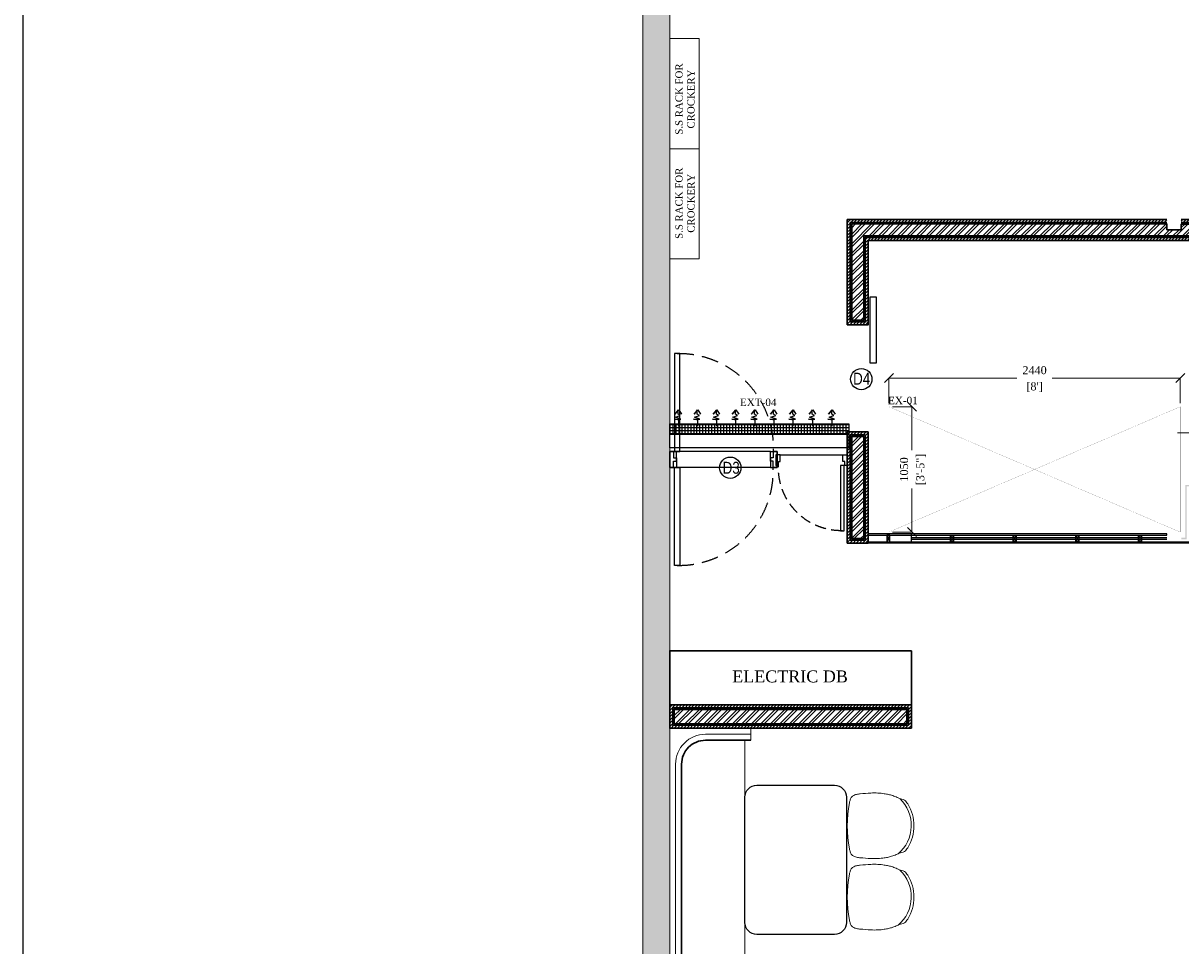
# Model space of a CAD drawing. Extents: x 3940905 to 4145695, y 925352 to 1109797.
# Tile 15 of 256: x 4025855 to 4035554, y 1041743 to 1049473. Entities that reach past the tile are written whole.
import ezdxf

# ---------------------------------------------------------------- set-up
doc = ezdxf.new("R2010")
doc.units = 0
doc.header["$LTSCALE"] = 750
doc.header["$MEASUREMENT"] = 0
doc.header["$PDMODE"] = 35
doc.header["$PDSIZE"] = 150
doc.linetypes.add('DASHED', pattern=[0.75, 0.5, -0.25])
doc.linetypes.add('DASHED2', pattern=[0.375, 0.25, -0.125])
doc.layers.get('0').update_dxf_attribs({"linetype": 'CONTINUOUS', "lineweight": 0})
doc.layers.get('Defpoints').update_dxf_attribs({"linetype": 'CONTINUOUS'})
for name, color, linetype in [('AR-FURNITURE', 34, 'CONTINUOUS'), ('DOOR', 44, 'CONTINUOUS'), ('EQUIPMENT', 6, 'CONTINUOUS'), ('GLASS', 5, 'CONTINUOUS'), ('L8', 1, 'CONTINUOUS'), ('PARTITION', 16, 'CONTINUOUS'), ('PDF_A - TEXT', 7, 'CONTINUOUS'), ('S-Hatch_8', 7, 'CONTINUOUS'), ('TEXT', 7, 'CONTINUOUS')]:
    doc.layers.add(name, color=color, linetype=linetype)
for name, color, linetype, lineweight in [('CIVIL WALLS', 7, 'CONTINUOUS', 30), ('CKD Dimensions', 7, 'CONTINUOUS', 0), ('CKD Equipments', 252, 'CONTINUOUS', 0), ('FURN', 15, 'CONTINUOUS', 5), ('HATCH', 7, 'CONTINUOUS', 0), ('wall', 7, 'CONTINUOUS', 25)]:
    doc.layers.add(name, color=color, linetype=linetype, lineweight=lineweight)
doc.styles.add('ARA-30', font='arial.ttf', dxfattribs={"width": 0.8, "height": 150})
doc.styles.add('CKD_Dimension Text', font='BOOKOS.TTF')
doc.styles.add('TXT1', font='times.ttf')
doc.dimstyles.new('CKD-Dimensions', dxfattribs={"dimscale": 1.5, "dimtxt": 45, "dimasz": 50, "dimexe": 0, "dimexo": 20, "dimgap": 20, "dimtad": 0, "dimdec": 0, "dimzin": 4, "dimdsep": 46, "dimtxsty": 'CKD_Dimension Text', "dimblk": 'OBLIQUE', "dimcen": 12, "dimclrd": 150, "dimclre": 150, "dimclrt": 7, "dimazin": 2, "dimtfac": 1, "dimtdec": 0, "dimtofl": 0, "dimtmove": 1, "dimatfit": 2, "dimfxl": 1, "dimtfillclr": 7, "dimtolj": 1, "dimtzin": 0, "dimlwd": -1, "dimlwe": -1, "dimarcsym": 0})
pattern_1 = [(45, (55598.317, 4769.379), (-13.25825215, 13.25825215), [])]
pattern_2 = [(45, (55598.317, 4769.38), (-39.77475644, 39.77475644), []), (45, (55624.834, 4769.38), (-39.77475644, 39.77475644), [])]
pattern_3 = [(50, (55598.317, 4769.379), (21.51780548, -1.88256405), [2.25, -24.75]), (355, (55598.317, 4769.379), (-4.16254001, 22.56576401), [1.8, -19.8]), (100.45144446, (55600.11, 4769.222), (17.3552654, 20.68319973), [1.91220576, -21.03426336]), (46.1842, (55598.317, 4775.38), (32.01723992, -4.96557842), [3.375, -37.125]), (96.6356355, (55600.985, 4774.965), (28.03985837, 29.22355802), [2.86831026, -31.5514128]), (351.184164, (55598.317, 4775.38), (28.03985835, 29.223558), [2.7, -29.70000003]), (21, (55601.317, 4773.879), (17.90721156, -12.07856672), [2.25, -24.75]), (326, (55601.317, 4773.879), (7.29945996, 21.75450135), [1.8, -19.8]), (71.45144474, (55602.81, 4772.872), (25.2066713, 9.67593458), [1.9122057, -21.03426336]), (37.5, (55598.317, 4769.379), (0.36479566, 9.986815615), [0, -19.56, 0, -20.1, 0, -19.875]), (7.5, (55598.317, 4769.379), (7.892086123, 11.832351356), [0, -11.46, 0, -19.11, 0, -7.575]), (327.5, (55591.627, 4769.379), (16.014673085, -0.676646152), [0, -7.5, 0, -23.4, 0, -31.05]), (317.5, (55588.627, 4769.379), (17.49558508, 3.00314947), [0, -9.75, 0, -15.54, 0, -22.05])]

# ---------------------------------------------------------------- blocks, each defined once
blk = doc.blocks.new('EDFDSCX')
blk.add_line((498130.4, -854141.4, 0), (498655.5, -854140.9, 0))
at = {"layer": 'DOOR', "elevation": 0}
for points in [[(498666.1, -853504), (498666.6, -854051.5), (498635.9, -854051.6), (498635.4, -853504)], [(498092.9, -854052.1), (498114.7, -854052.1), (498114.7, -854087.2), (498130.4, -854087.2), (498130.4, -854141.4), (498092.9, -854141.4)], [(498692.9, -854051.5), (498671, -854051.5), (498671.1, -854086.7), (498655.4, -854086.7), (498655.5, -854140.9), (498693, -854140.8)]]:
    blk.add_lwpolyline(points, close=True, dxfattribs=at)
at = {"layer": 'DOOR', "color": 8, "linetype": 'DASHED2', "ltscale": 0.5}
blk.add_arc((498643.6, -854033.2, 0), 529.3, 89.2264, 182.04023, dxfattribs=at)
blk = doc.blocks.new('G$C140E06CC')
at = {"layer": 'EQUIPMENT'}
h = blk.add_hatch(dxfattribs=at)
h.set_pattern_fill('NET', color=8, scale=200, angle=180, style=0)
h.set_pattern_definition([(180, (-3968324.673, -1023390.404), (-1e-14, -25), []), (270, (-3968324.673, -1023390.404), (25, -1e-14), [])])
h.paths.add_polyline_path([(0, 200), (1500.3, 200), (1500.3, 112.5), (0, 112.5)])
at = {"layer": 'EQUIPMENT', "color": 8}
for points in [[(75.3, 181.1), (75.3, 230.7), (39.1, 239.7), (93.3, 239.7), (48.1, 257.7), (88.8, 271.3), (70.7, 280.3), (70.7, 316.4), (43.6, 280.3), (75.3, 316.4), (97.8, 280.3)], [(235.3, 181.1), (235.3, 230.7), (199.1, 239.7), (253.3, 239.7), (208.1, 257.7), (248.8, 271.3), (230.7, 280.3), (230.7, 316.4), (203.6, 280.3), (235.3, 316.4), (257.8, 280.3)], [(395.3, 181.1), (395.3, 230.7), (359.1, 239.7), (413.3, 239.7), (368.1, 257.7), (408.8, 271.3), (390.7, 280.3), (390.7, 316.4), (363.6, 280.3), (395.3, 316.4), (417.8, 280.3)], [(555.3, 181.1), (555.3, 230.7), (519.1, 239.7), (573.3, 239.7), (528.1, 257.7), (568.8, 271.3), (550.7, 280.3), (550.7, 316.4), (523.6, 280.3), (555.3, 316.4), (577.8, 280.3)], [(715.3, 181.1), (715.3, 230.7), (679.1, 239.7), (733.3, 239.7), (688.1, 257.7), (728.8, 271.3), (710.7, 280.3), (710.7, 316.4), (683.6, 280.3), (715.3, 316.4), (737.8, 280.3)], [(875.3, 181.1), (875.3, 230.7), (839.1, 239.7), (893.3, 239.7), (848.1, 257.7), (888.8, 271.3), (870.7, 280.3), (870.7, 316.4), (843.6, 280.3), (875.3, 316.4), (897.8, 280.3)], [(1035.3, 181.1), (1035.3, 230.7), (999.1, 239.7), (1053.3, 239.7), (1008.1, 257.7), (1048.8, 271.3), (1030.7, 280.3), (1030.7, 316.4), (1003.6, 280.3), (1035.3, 316.4), (1057.8, 280.3)], [(1198.7, 181.1), (1198.7, 230.7), (1162.6, 239.7), (1216.8, 239.7), (1171.6, 257.7), (1212.3, 271.3), (1194.2, 280.3), (1194.2, 316.4), (1167.1, 280.3), (1198.7, 316.4), (1221.3, 280.3)], [(1362.2, 181.1), (1362.2, 230.7), (1326, 239.7), (1380.3, 239.7), (1335.1, 257.7), (1375.7, 271.3), (1357.7, 280.3), (1357.7, 316.4), (1330.6, 280.3), (1362.2, 316.4), (1384.8, 280.3)]]:
    blk.add_lwpolyline(points, dxfattribs=at)
at = {"layer": 'EQUIPMENT'}
for points in [[(0, 200), (1500.3, 200), (1500.3, 112.5), (0, 112.5)], [(0, 0), (0, 200), (1500.3, 200), (1500.3, 0)]]:
    blk.add_lwpolyline(points, close=True, dxfattribs=at)
blk = doc.blocks.new('G$C03FE16A0')
at = {"layer": 'CKD Equipments', "ltscale": 0.25}
blk.add_blockref('G$C140E06CC', (0, 0), dxfattribs=at)
blk = doc.blocks.new('_Oblique')
at = {"color": 0, "linetype": 'ByBlock', "lineweight": -2, "transparency": 16777216}
blk.add_line((-0.5, -0.5), (0.5, 0.5), dxfattribs=at)
blk = doc.blocks.new('*D816')
at = {"layer": 'CKD Dimensions', "color": 150}
for p, q in [((4033108.4, 1046289), (4033108.4, 1046499.5)), ((4033108.4, 1046499.5), (4034180.5, 1046499.5)), ((4035548.4, 1046499.5), (4034476.4, 1046499.5)), ((4035548.4, 1046289), (4035548.4, 1046499.5))]:
    blk.add_line(p, q, dxfattribs=at)
at = {"layer": 'Defpoints', "color": 0}
for p in [(4033108.4, 1046499.5), (4033108.4, 1046259), (4035548.4, 1046259)]:
    blk.add_point(p, dxfattribs=at)
at = {"layer": 'CKD Dimensions', "color": 150, "linetype": 'ByBlock', "xscale": 75, "yscale": 75, "zscale": 75, "rotation": 180}
blk.add_blockref('_Oblique', (4033108.4, 1046499.5), dxfattribs=at)
at = {"layer": 'CKD Dimensions', "color": 150, "linetype": 'ByBlock', "xscale": 75, "yscale": 75, "zscale": 75}
blk.add_blockref('_Oblique', (4035548.4, 1046499.5), dxfattribs=at)
at = {"layer": 'CKD Dimensions', "color": 7, "lineweight": 0, "char_height": 67.5, "attachment_point": 5, "style": 'CKD_Dimension Text'}
for s, insert in [('\\A1;2440', (4034328.4, 1046565)), ("\\A1;[8']", (4034328.4, 1046422.8))]:
    blk.add_mtext(s, dxfattribs=dict(at, insert=insert))
blk = doc.blocks.new('*D817')
at = {"layer": 'CKD Dimensions', "color": 150}
for p, q in [((4033138.4, 1046259), (4033300.9, 1046259)), ((4033300.9, 1046259), (4033300.9, 1045894.7)), ((4033300.9, 1045209), (4033300.9, 1045573.4)), ((4033138.4, 1045209), (4033300.9, 1045209))]:
    blk.add_line(p, q, dxfattribs=at)
at = {"layer": 'Defpoints', "color": 0}
for p in [(4033108.4, 1046259), (4033300.9, 1046259), (4033108.4, 1045209)]:
    blk.add_point(p, dxfattribs=at)
at = {"layer": 'CKD Dimensions', "color": 150, "linetype": 'ByBlock', "xscale": 75, "yscale": 75, "zscale": 75}
for p, rotation in [((4033300.9, 1046259), 90), ((4033300.9, 1045209), 270)]:
    blk.add_blockref('_Oblique', p, dxfattribs=dict(at, rotation=rotation))
at = {"layer": 'CKD Dimensions', "color": 7, "lineweight": 0, "char_height": 67.5, "attachment_point": 5, "rotation": 90, "style": 'CKD_Dimension Text'}
for s, insert in [('\\A1;1050', (4033235.3, 1045734)), ('\\A1;[3\'-5"]', (4033377.5, 1045734))]:
    blk.add_mtext(s, dxfattribs=dict(at, insert=insert))

msp = doc.modelspace()

# ---------------------------------------------------------------- hatches: boundary and pattern name
at = {"layer": 'CIVIL WALLS', "true_color": 0x136734}
h = msp.add_hatch(dxfattribs=at)
h.set_pattern_fill('AR-CONC', color=116, scale=3)
h.set_pattern_definition(pattern_3)
h.paths.add_polyline_path([(4036035.8, 1047802.5), (4036035.8, 1047690.2), (4032897.2, 1047690.2), (4032897.2, 1046984.2), (4032797.2, 1046984.2), (4032797.2, 1047790.2), (4035436.8, 1047790.2), (4035436.8, 1047802.7)])
h.paths.add_polyline_path([(4036035.8, 1047790.2), (4036035.8, 1047677.7), (4032909.7, 1047677.7), (4032909.7, 1046971.7), (4032784.7, 1046971.7), (4032784.7, 1047802.7), (4035556.8, 1047802.7), (4035556.8, 1047790.2)])
h.paths.add_polyline_path([(4032897.2, 1046010.2), (4032797.2, 1046010.2), (4032797.2, 1045154), (4032897.2, 1045154)], flags=16)
h.paths.add_polyline_path([(4032909.7, 1046022.7), (4032784.7, 1046022.7), (4032784.7, 1045141.5), (4032909.7, 1045141.5)])
h = msp.add_hatch(dxfattribs=at)
h.set_pattern_fill('AR-CONC', color=116, scale=3)
h.set_pattern_definition(pattern_3)
h.paths.add_polyline_path([(4033258.7, 1043602.8), (4031309.3, 1043602.8), (4031309.3, 1043723), (4033258.7, 1043723)], flags=16)
h.paths.add_polyline_path([(4033271.2, 1043590.3), (4031296.8, 1043590.3), (4031296.8, 1043735.5), (4033271.2, 1043735.5)])
at = {"layer": 'GLASS'}
h = msp.add_hatch(color=5, dxfattribs=at)
h.dxf.hatch_style = 1
h.paths.add_polyline_path([(4035436.8, 1045149.5), (4035436.8, 1045161.5), (4033294.2, 1045161.5), (4033294.2, 1045149.5)])
h.paths.add_polyline_path([(4035556.8, 1045161.5), (4035556.8, 1045149.5), (4035602.9, 1045149.5), (4035602.9, 1045591.1), (4036413.8, 1045591.1), (4036413.8, 1045149.5), (4038244.9, 1045149.5), (4038245.1, 1045629.6), (4039035.8, 1045629.6), (4039035.8, 1045641.6), (4038233.1, 1045641.6), (4038232.9, 1045161.5), (4036425.8, 1045161.5), (4036425.8, 1045603.1), (4035590.9, 1045603.1), (4035590.9, 1045161.5)])
at = {"layer": 'HATCH'}
h = msp.add_hatch(color=8, dxfattribs=at)
h.dxf.hatch_style = 1
h.paths.add_polyline_path([(4043641.8, 1052791.6), (4031046.8, 1052791.6), (4031046.8, 1038746.6), (4030916.8, 1038746.6), (4030916.8, 1024783.6), (4031079.8, 1024783.6), (4031079.8, 1018259.6), (4031536.8, 1018259.6), (4031536.8, 1022833.6), (4031536.8, 1024946.6), (4031146.8, 1024946.6), (4031146.8, 1038516.6), (4031271.8, 1038516.6), (4031271.8, 1052561.6), (4043641.8, 1052561.6)])
at = {"layer": 'S-Hatch_8'}
h = msp.add_hatch(dxfattribs=at)
h.set_pattern_fill('ANSI31', color=6, scale=150)
h.set_pattern_definition(pattern_1)
h.paths.add_polyline_path([(4032909.7, 1046022.7), (4032784.7, 1046022.7), (4032784.7, 1045141.5), (4032909.7, 1045141.5)], flags=16)
h.paths.add_polyline_path([(4032934.7, 1046047.7), (4032759.7, 1046047.7), (4032759.7, 1045116.5), (4032934.7, 1045116.5)])
h.paths.add_polyline_path([(4036035.8, 1047802.7), (4036035.8, 1047677.7), (4032909.7, 1047677.7), (4032909.7, 1046971.7), (4032784.7, 1046971.7), (4032784.7, 1047802.7)], flags=16)
h.paths.add_polyline_path([(4039335.7, 1047072.2), (4040987, 1047072.2), (4040987, 1046947.2), (4039335.7, 1046947.2)], flags=17)
h.paths.add_polyline_path([(4039335.7, 1047097.2), (4041012, 1047097.2), (4041012, 1046922.2), (4039335.7, 1046922.2)])
h.paths.add_polyline_path([(4040862, 1045741.9), (4040862, 1046172.2), (4040987, 1046172.2), (4040987, 1045741.9), (4042012, 1045741.9), (4042012, 1045616.8), (4039635.8, 1045616.8), (4039635.8, 1045741.9)], flags=16)
h.paths.add_polyline_path([(4040837, 1045766.8), (4040837, 1046172.2), (4041012, 1046172.2), (4041012, 1045766.8), (4042037, 1045766.8), (4042037, 1045591.8), (4039635.8, 1045591.8), (4039635.8, 1045766.8)])
h.paths.add_polyline_path([(4044826.6, 1046227.3), (4044825.1, 1048502.9), (4044714.1, 1048502.6), (4044714.1, 1047477.6), (4043387, 1047477.6), (4043387, 1048561.6), (4043262, 1048561.6), (4043262, 1045314.6), (4043387, 1045314.6), (4043387, 1047352.6), (4044714.1, 1047352.6), (4044714.1, 1046352.1), (4044186.9, 1046352.1), (4044186.9, 1046227.1)], flags=17)
h.paths.add_polyline_path([(4044825, 1048527.6), (4044689.1, 1048527.6), (4044689.1, 1047502.6), (4043412, 1047502.6), (4043412, 1048586.6), (4043237, 1048586.6), (4043237, 1045289.6), (4043412, 1045289.6), (4043412, 1047327.6), (4044689.1, 1047327.6), (4044689.1, 1046377.1), (4044161.9, 1046377.1), (4044161.9, 1046202.1), (4044826.6, 1046202.6)])
h.paths.add_polyline_path([(4043387, 1049575.5), (4043753.6, 1049575.5), (4043753.6, 1049700.5), (4043263.4, 1049700.5), (4043263.4, 1049361.6), (4043387, 1049361.6)], flags=16)
h.paths.add_polyline_path([(4043412, 1049550.5), (4043753.6, 1049550.5), (4043753.6, 1049725.5), (4043236.9, 1049725.5), (4043237, 1049336.6), (4043412, 1049336.6)])
h.paths.add_polyline_path([(4041381.5, 1049575.5), (4041381.5, 1052536.6), (4041506.5, 1052536.6), (4041506.5, 1049700.5), (4042311.1, 1049700.5), (4042311.1, 1049575.5)], flags=16)
h.paths.add_polyline_path([(4041356.5, 1049550.5), (4041356.5, 1052561.6), (4041531.5, 1052561.6), (4041531.5, 1049725.5), (4042336.1, 1049725.5), (4042336.1, 1049550.5)])
h.paths.add_polyline_path([(4035556.8, 1047827.7), (4035556.8, 1047802.7), (4035436.8, 1047802.7), (4035436.8, 1047827.7), (4032759.7, 1047827.7), (4032759.7, 1046946.7), (4032934.7, 1046946.7), (4032934.7, 1047652.7), (4036035.8, 1047652.1), (4036035.8, 1047827.7)])
at = {"layer": 'S-Hatch_8', "true_color": 0x636466}
h = msp.add_hatch(dxfattribs=at)
h.set_pattern_fill('ANSI32', color=251, scale=150)
h.set_pattern_definition(pattern_2)
h.paths.add_polyline_path([(4036035.8, 1047790.1), (4036035.8, 1047690.2), (4032897.2, 1047690.2), (4032897.2, 1046984.2), (4032797.2, 1046984.2), (4032797.2, 1047790.2), (4035436.8, 1047790.1), (4035436.8, 1047742.2), (4035556.8, 1047742.2), (4035556.8, 1047790.1)])
h = msp.add_hatch(dxfattribs=at)
h.set_pattern_fill('ANSI32', color=251, scale=150)
h.set_pattern_definition(pattern_2)
h.paths.add_polyline_path([(4032897.2, 1046010.2), (4032797.2, 1046010.2), (4032797.2, 1045154), (4032897.2, 1045154)])
at = {"layer": 'S-Hatch_8'}
h = msp.add_hatch(dxfattribs=at)
h.set_pattern_fill('ANSI31', color=6, scale=150)
h.set_pattern_definition(pattern_1)
h.paths.add_polyline_path([(4033271.2, 1043590.3), (4031296.8, 1043590.3), (4031296.8, 1043735.5), (4033271.2, 1043735.5)], flags=16)
h.paths.add_polyline_path([(4033296.2, 1043565.3), (4031271.8, 1043565.3), (4031271.8, 1043760.5), (4033296.2, 1043760.5)])
at = {"layer": 'S-Hatch_8', "true_color": 0x636466}
h = msp.add_hatch(dxfattribs=at)
h.set_pattern_fill('ANSI32', color=251, scale=150)
h.set_pattern_definition(pattern_2)
h.paths.add_polyline_path([(4033258.7, 1043602.8), (4031309.3, 1043602.8), (4031309.3, 1043723), (4033258.7, 1043723)])

# ---------------------------------------------------------------- linework, layer by layer
at = {"layer": 'AR-FURNITURE', "elevation": -7.6}
msp.add_lwpolyline([(4025855.2, 1054804.7), (4048441.7, 1054804.7), (4048441.7, 1015833), (4025855.2, 1015833)], close=True, dxfattribs=at)
at = {"layer": 'CIVIL WALLS', "color": 6, "elevation": -7.6}
msp.add_lwpolyline([(4035556.8, 1047827.7), (4035706.8, 1047827.7), (4036035.8, 1047827.7), (4036035.8, 1047652.1), (4032934.7, 1047652.7), (4032934.7, 1046946.7), (4032759.7, 1046946.7), (4032759.7, 1047827.7), (4035436.8, 1047827.7)], dxfattribs=at)
at = {"layer": 'CIVIL WALLS', "color": 116, "true_color": 0x136734, "elevation": -7.6}
msp.add_lwpolyline([(4035556.8, 1047802.7), (4035706.8, 1047802.7), (4036035.8, 1047802.7), (4036035.8, 1047677.7), (4032909.7, 1047677.7), (4032909.7, 1046971.7), (4032784.7, 1046971.7), (4032784.7, 1047802.7), (4035436.8, 1047802.7)], dxfattribs=at)
at = {"layer": 'CIVIL WALLS', "elevation": -7.6}
for points in [[(4036035.8, 1047790.1), (4036035.8, 1047690.2), (4032897.2, 1047690.2), (4032897.2, 1046984.2), (4032797.2, 1046984.2), (4032797.2, 1047790.2), (4035436.8, 1047790.1), (4035436.8, 1047742.2), (4035556.8, 1047742.2), (4035556.8, 1047790.1)], [(4032897.2, 1046010.2), (4032797.2, 1046010.2), (4032797.2, 1045154), (4032897.2, 1045154)], [(4033258.7, 1043602.8), (4031309.3, 1043602.8), (4031309.3, 1043723), (4033258.7, 1043723)]]:
    msp.add_lwpolyline(points, close=True, dxfattribs=at)
at = {"layer": 'CIVIL WALLS', "color": 6, "elevation": -7.6}
for points in [[(4032934.7, 1046047.7), (4032759.7, 1046047.7), (4032759.7, 1045116.5), (4032934.7, 1045116.5)], [(4033296.2, 1043565.3), (4031271.8, 1043565.3), (4031271.8, 1043760.5), (4033296.2, 1043760.5)]]:
    msp.add_lwpolyline(points, close=True, dxfattribs=at)
at = {"layer": 'CIVIL WALLS', "color": 116, "true_color": 0x136734, "elevation": -7.6}
for points in [[(4032909.7, 1046022.7), (4032784.7, 1046022.7), (4032784.7, 1045141.5), (4032909.7, 1045141.5)], [(4033271.2, 1043590.3), (4031296.8, 1043590.3), (4031296.8, 1043735.5), (4033271.2, 1043735.5)]]:
    msp.add_lwpolyline(points, close=True, dxfattribs=at)
at = {"layer": 'CKD Equipments', "color": 52}
for p, q in [((4031271.6, 1049343.4, -7.6), (4031271.6, 1048420.2, -7.6)), ((4031519.6, 1049343.4, -7.6), (4031271.6, 1049343.4, -7.6)), ((4031519.6, 1048420.2, -7.6), (4031519.6, 1049343.4, -7.6)), ((4031271.6, 1048420.2, -7.6), (4031519.6, 1048420.2, -7.6)), ((4031271.6, 1048420.2, -7.6), (4031271.6, 1047497, -7.6)), ((4031519.6, 1048420.2, -7.6), (4031271.6, 1048420.2, -7.6)), ((4031519.6, 1047497, -7.6), (4031519.6, 1048420.2, -7.6)), ((4031271.6, 1047497, -7.6), (4031519.6, 1047497, -7.6))]:
    msp.add_line(p, q, dxfattribs=at)
at = {"layer": 'CKD Equipments'}
msp.add_line((4032934.7, 1046044.4, -7.6), (4032934.7, 1045194.4, -7.6), dxfattribs=at)
at = {"layer": 'CKD Equipments', "color": 74}
msp.add_line((4036464.8, 1046041.6, -7.6), (4035525.5, 1046041.6, -7.6), dxfattribs=at)
at = {"layer": 'DOOR', "elevation": -7.6}
msp.add_lwpolyline([(4032950.9, 1047180.4), (4033001.1, 1047180.4), (4033001.1, 1046623.4), (4032950.9, 1046623.4)], close=True, dxfattribs=at)
at = {"layer": 'DOOR'}
for centre in [(4032876.9, 1046490.3, -7.6), (4031779, 1045748.5, -7.6)]:
    msp.add_circle(centre, 89.3, dxfattribs=at)
at = {"layer": 'FURN'}
for p, q in [((4031951.5, 1043465.3, -7.5), (4031951.5, 1043565.3, -7.5)), ((4031901.5, 1043465.3, -7.5), (4031901.5, 1032166.6, -7.6))]:
    msp.add_line(p, q, dxfattribs=at)
at = {"layer": 'FURN', "lineweight": 30, "elevation": -7.6}
msp.add_lwpolyline([(4033296.2, 1044215.5), (4031271.8, 1044215.5), (4031271.8, 1043760.5), (4033296.2, 1043760.5)], close=True, dxfattribs=at)
at = {"layer": 'FURN', "elevation": -7.6}
msp.add_lwpolyline([(4031951.5, 1032116.6), (4031571.5, 1032116.6, -0.414214), (4031321.5, 1032366.6), (4031321.5, 1043265.3, -0.414214), (4031571.5, 1043515.3), (4031951.5, 1043515.3)], format="xyb", dxfattribs=at)
at = {"layer": 'FURN', "lineweight": 30, "elevation": -7.6}
msp.add_lwpolyline([(4031951.5, 1032166.6), (4031571.5, 1032166.6, -0.414214), (4031371.5, 1032366.6), (4031371.5, 1043265.3, -0.414214), (4031571.5, 1043465.3), (4031951.5, 1043465.3)], format="xyb", dxfattribs=at)
at = {"layer": 'FURN', "lineweight": 25, "elevation": -7.6}
msp.add_lwpolyline([(4031901.8, 1041938.5), (4031901.9, 1042988.5, -0.414211), (4032001.9, 1043088.5), (4032651.8, 1043088.5, -0.414216), (4032751.8, 1042988.5), (4032751.8, 1041938.5, -0.414211), (4032651.8, 1041838.5), (4032001.8, 1041838.5, -0.414216)], format="xyb", close=True, dxfattribs=at)
at = {"layer": 'FURN', "ltscale": 2}
for centre, radius, start, end in [((4033846, 1042748.6, -7.6), 1086.6, 169.74552, 190.2765), ((4032985.9, 1042751.3, -7.6), 310.1, 309.8995, 46.37709), ((4032970.2, 1042748.3, -7.6), 347.8, 328.11996, 31.90068), ((4033846, 1042150.9, -7.6), 1086.6, 169.74552, 190.2765), ((4032985.9, 1042153.6, -7.6), 310.1, 309.8995, 46.37709), ((4032970.2, 1042150.6, -7.6), 347.8, 328.11996, 31.90068)]:
    msp.add_arc(centre, radius, start, end, dxfattribs=at)
for points in [[(4033265.5, 1042932.1, -7.6), (4033253, 1042950.5, -7.6), (4033240, 1042962.9, -7.6), (4033227.2, 1042969.3, -7.6), (4033204.1, 1042974.9, -7.6), (4033177.9, 1042985.7, -7.6), (4033140, 1043001.2, -7.6), (4033103.9, 1043011.2, -7.6), (4033069.1, 1043017.6, -7.6), (4033016, 1043022.9, -7.6), (4032956.1, 1043022.9, -7.6), (4032868.5, 1043016.1, -7.6), (4032836.2, 1043011.7, -7.6), (4032822.1, 1043006.9, -7.6), (4032804.2, 1042996.5, -7.6), (4032788.1, 1042980.8, -7.6), (4032784, 1042967.1, -7.6), (4032776.6, 1042941.7, -7.6)], [(4033265.5, 1042564.7, -7.6), (4033253.1, 1042546.3, -7.6), (4033240.1, 1042533.9, -7.6), (4033227.2, 1042527.5, -7.6), (4033204.2, 1042521.9, -7.6), (4033177.9, 1042511.1, -7.6), (4033140.1, 1042495.6, -7.6), (4033104, 1042485.6, -7.6), (4033069.1, 1042479.2, -7.6), (4033016.1, 1042473.9, -7.6), (4032956.2, 1042473.9, -7.6), (4032868.5, 1042480.7, -7.6), (4032836.2, 1042485.1, -7.6), (4032822.2, 1042489.9, -7.6), (4032804.2, 1042500.3, -7.6), (4032788.1, 1042516, -7.6), (4032784.1, 1042529.7, -7.6), (4032776.8, 1042554.8, -7.6)], [(4033265.5, 1042334.4, -7.6), (4033253, 1042352.8, -7.6), (4033240, 1042365.2, -7.6), (4033227.2, 1042371.6, -7.6), (4033204.1, 1042377.2, -7.6), (4033177.9, 1042388, -7.6), (4033140, 1042403.5, -7.6), (4033103.9, 1042413.5, -7.6), (4033069.1, 1042419.9, -7.6), (4033016, 1042425.2, -7.6), (4032956.1, 1042425.2, -7.6), (4032868.5, 1042418.4, -7.6), (4032836.2, 1042414, -7.6), (4032822.1, 1042409.2, -7.6), (4032804.2, 1042398.8, -7.6), (4032788.1, 1042383.2, -7.6), (4032784, 1042369.4, -7.6), (4032776.6, 1042344, -7.6)], [(4033265.5, 1041967, -7.6), (4033253.1, 1041948.6, -7.6), (4033240.1, 1041936.2, -7.6), (4033227.2, 1041929.8, -7.6), (4033204.2, 1041924.2, -7.6), (4033177.9, 1041913.4, -7.6), (4033140.1, 1041897.9, -7.6), (4033104, 1041887.9, -7.6), (4033069.1, 1041881.5, -7.6), (4033016.1, 1041876.2, -7.6), (4032956.2, 1041876.2, -7.6), (4032868.5, 1041883, -7.6), (4032836.2, 1041887.4, -7.6), (4032822.2, 1041892.2, -7.6), (4032804.2, 1041902.6, -7.6), (4032788.1, 1041918.3, -7.6), (4032784.1, 1041932, -7.6), (4032776.8, 1041957.1, -7.6)]]:
    msp.add_spline(points, degree=3, dxfattribs=at)
at = {"layer": 'GLASS', "elevation": -7.6}
msp.add_lwpolyline([(4035436.8, 1045161.5), (4033294.2, 1045161.5), (4033294.2, 1045149.5), (4035436.8, 1045149.5)], dxfattribs=at)
at = {"layer": 'L8', "linetype": 'DASHED', "const_width": 1, "elevation": -7.6}
msp.add_lwpolyline([(4033108.4, 1046259), (4035548.4, 1046259), (4035548.4, 1045209), (4033108.4, 1045209), (4033108.4, 1046259), (4035548.4, 1045209), (4033108.4, 1045209), (4035548.4, 1046259)], dxfattribs=at)
at = {"layer": 'PARTITION', "color": 8, "ltscale": 2}
for p, q in [((4033089.7, 1045182.4, -7.6), (4033114.7, 1045128.5, -7.6)), ((4033114.7, 1045182.4, -7.6), (4033089.7, 1045128.5, -7.6)), ((4033650, 1045182.4, -7.6), (4033625, 1045128.5, -7.6)), ((4033625, 1045182.4, -7.6), (4033650, 1045128.5, -7.6)), ((4034175, 1045182.4, -7.6), (4034150, 1045128.5, -7.6)), ((4034150, 1045182.4, -7.6), (4034175, 1045128.5, -7.6)), ((4034700, 1045182.4, -7.6), (4034675, 1045128.5, -7.6)), ((4034675, 1045182.4, -7.6), (4034700, 1045128.5, -7.6)), ((4035225, 1045182.4, -7.6), (4035200, 1045128.5, -7.6)), ((4035200, 1045182.4, -7.6), (4035225, 1045128.5, -7.6))]:
    msp.add_line(p, q, dxfattribs=at)
at = {"layer": 'PARTITION', "ltscale": 2}
msp.add_line((4033294.2, 1045194.4, -7.6), (4033294.2, 1045116.5, -7.6), dxfattribs=at)
at = {"layer": 'PARTITION', "ltscale": 2, "elevation": -7.6}
for points in [[(4035436.8, 1045194.4), (4032934.7, 1045194.4), (4032934.7, 1045182.4), (4035436.8, 1045182.4)], [(4035636.8, 1045116.5), (4032934.7, 1045116.5), (4032934.7, 1045128.5), (4035636.8, 1045128.5)]]:
    msp.add_lwpolyline(points, close=True, dxfattribs=at)
for points in [[(4033089.7, 1045182.4), (4033089.7, 1045128.5), (4033114.7, 1045128.5), (4033114.7, 1045182.4), (4033089.7, 1045182.4)], [(4033650, 1045182.4), (4033650, 1045128.5), (4033625, 1045128.5), (4033625, 1045182.4), (4033650, 1045182.4)], [(4034175, 1045182.4), (4034175, 1045128.5), (4034150, 1045128.5), (4034150, 1045182.4), (4034175, 1045182.4)], [(4034700, 1045182.4), (4034700, 1045128.5), (4034675, 1045128.5), (4034675, 1045182.4), (4034700, 1045182.4)], [(4035225, 1045182.4), (4035225, 1045128.5), (4035200, 1045128.5), (4035200, 1045182.4), (4035225, 1045182.4)]]:
    msp.add_lwpolyline(points, dxfattribs=at)
at = {"layer": 'wall', "lineweight": 0, "ltscale": 2, "elevation": -7.6}
msp.add_lwpolyline([(4043641.8, 1052791.6), (4031046.8, 1052791.6), (4031046.8, 1038746.6), (4030916.8, 1038746.6), (4030916.8, 1024783.6), (4031079.8, 1024783.6), (4031079.8, 1018259.6), (4031536.8, 1018259.6), (4031536.8, 1024946.6), (4031146.8, 1024946.6), (4031146.8, 1038516.6), (4031271.8, 1038516.6), (4031271.8, 1052561.6), (4043641.8, 1052561.6)], close=True, dxfattribs=at)

# ---------------------------------------------------------------- block references
at = {"layer": 'CKD Dimensions', "lineweight": 0}
msp.add_blockref('G$C03FE16A0', (4031271.8, 1045915.5, -7.6), dxfattribs=at)
at = {"layer": 'DOOR'}
for p, xscale, yscale, zscale, rotation in [((4777949.7, 2327564.8, -7.6), -1.499832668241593, 1.499832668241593, 1.499832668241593, 0.05714005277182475), ((4777949.7, -235928.4, -7.6), 1.499832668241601, 1.499832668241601, 1.499832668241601, 179.9428599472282), ((3536124.9, 193288.6, -7.6), -0.9975772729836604, 0.9975772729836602, 0.9975772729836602, 180.0571400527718)]:
    msp.add_blockref('EDFDSCX', p, dxfattribs=dict(at, xscale=xscale, yscale=yscale, zscale=zscale, rotation=rotation))

# ---------------------------------------------------------------- texts
at = {"color": 30, "insert": (4032279.6, 1044049.9, -7.6), "char_height": 100, "width": 1543.471, "attachment_point": 2, "line_spacing_factor": 1.022253, "style": 'CKD_Dimension Text'}
msp.add_mtext('ELECTRIC DB', dxfattribs=at)
at = {"layer": 'DOOR', "char_height": 100, "attachment_point": 1, "style": 'ARA-30'}
for s, insert in [('D4', (4032808.5, 1046544.2, -7.6)), ('D3', (4031715.4, 1045797.9, -7.6))]:
    msp.add_mtext_dynamic_manual_height_columns(s, width=198, gutter_width=750, heights=[0], dxfattribs=dict(at, insert=insert))
at = {"layer": 'PDF_A - TEXT', "attachment_point": 1, "style": 'CKD_Dimension Text'}
for s, insert, char_height, width in [('\\pxqc;EXT-04', (4031620.8, 1046327.4, -7.6), 61.963, 784.973), ('EX-01', (4033100.8, 1046342.7), 61.96, 1204.096)]:
    msp.add_mtext(s, dxfattribs=dict(at, insert=insert, char_height=char_height, width=width))
at = {"layer": 'TEXT', "char_height": 60, "width": 1005.12, "attachment_point": 2, "rotation": 90, "style": 'TXT1'}
for insert in [(4031319.6, 1048836.9, -7.6), (4031319.6, 1047963.8, -7.6)]:
    msp.add_mtext('S.S RACK FOR CROCKERY ', dxfattribs=dict(at, insert=insert))

# ---------------------------------------------------------------- dimensions: what is measured, and where the dimension line sits
at = {"layer": 'CKD Dimensions', "lineweight": 0}
dim = msp.add_linear_dim(base=(4033108.4, 1046499.5), p1=(4035548.4, 1046259, -7.6), p2=(4033108.4, 1046259, -7.6), dimstyle='CKD-Dimensions', override={"dimpost": '\\X'}, dxfattribs=at)
dim.commit()
dim.dimension.update_dxf_attribs({"geometry": '*D816', "text_midpoint": (4034328.4, 1046499.5)})
dim = msp.add_linear_dim(base=(4033300.9, 1046259), p1=(4033108.4, 1045209, -7.6), p2=(4033108.4, 1046259, -7.6), angle=90, dimstyle='CKD-Dimensions', override={"dimpost": '\\X'}, dxfattribs=at)
dim.commit()
dim.dimension.update_dxf_attribs({"geometry": '*D817', "text_midpoint": (4033300.9, 1045734)})

doc.saveas('drawing.dxf')
